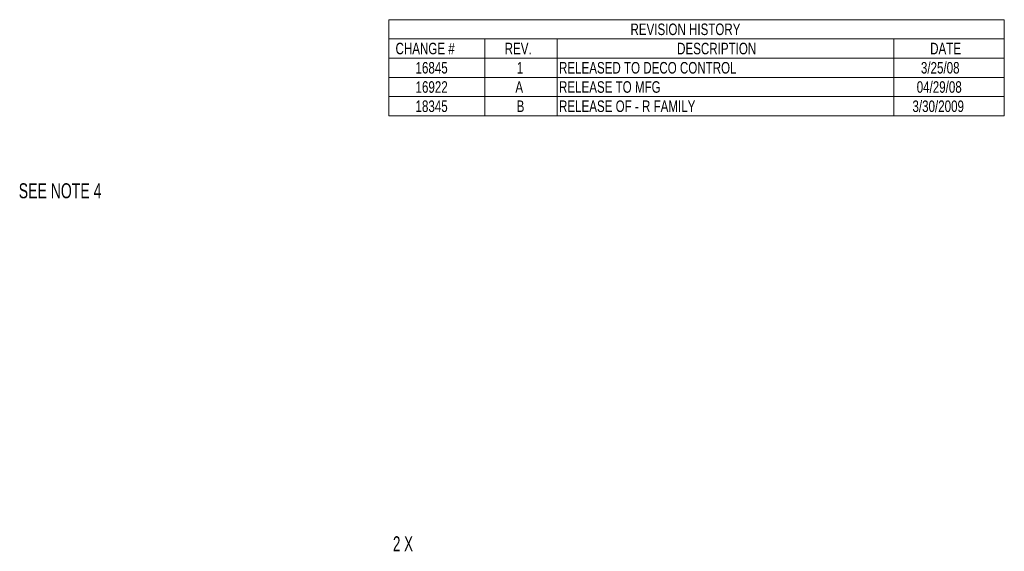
# Model space of a CAD drawing. Header units: inches. Extents: x 0.5 to 33, y 0.5 to 21.5.
# Tile 35 of 35: x 22.8 to 33, y 16 to 21.5. Entities that reach past the tile are written whole.
import ezdxf

# ---------------------------------------------------------------- set-up
doc = ezdxf.new("R2010")
doc.units = ezdxf.units.IN
doc.header["$MEASUREMENT"] = 0
doc.styles.add('SLDTEXTSTYLE1', font='TXT', dxfattribs={"width": 0.75})
doc.styles.add('SLDTEXTSTYLE2', font='TXT', dxfattribs={"width": 0.666667})
doc.styles.add('SLDTEXTSTYLE3', font='TXT', dxfattribs={"width": 0.7})

# ---------------------------------------------------------------- blocks, each defined once
blk = doc.blocks.new('SW_TABLEANNOTATION_0')
at = {"color": 0, "linetype": 'Continuous', "lineweight": 0}
for p, q in [((0, 0), (0, -1)), ((6.4, 0), (0, 0)), ((6.4, -1), (6.4, 0)), ((0, -0.2), (6.4, -0.2)), ((1, -0.2), (1, -0.4)), ((1.75, -0.2), (1.75, -0.4)), ((5.25, -0.2), (5.25, -0.4)), ((0, -0.4), (6.4, -0.4)), ((1, -0.4), (1, -1)), ((1.75, -0.4), (1.75, -1)), ((5.25, -0.4), (5.25, -1)), ((0, -0.6), (6.4, -0.6)), ((0, -0.8), (6.4, -0.8)), ((0, -1), (6.4, -1))]:
    blk.add_line(p, q, dxfattribs=at)
at = {"color": 0, "linetype": 'Continuous', "lineweight": 0, "char_height": 0.12, "attachment_point": 1, "style": 'SLDTEXTSTYLE1'}
for s, insert in [('REVISION HISTORY', (2.513, -0.04)), ('CHANGE #', (0.07, -0.24)), ('REV.', (1.205, -0.24)), ('DESCRIPTION', (2.998, -0.24)), ('DATE', (5.629, -0.24)), ('16845', (0.278, -0.44)), ('1', (1.331, -0.44)), ('RELEASED TO DECO CONTROL', (1.77, -0.44)), ('3/25/08', (5.533, -0.44)), ('16922', (0.278, -0.64)), ('A', (1.316, -0.64)), ('RELEASE TO MFG', (1.77, -0.64)), ('04/29/08', (5.489, -0.64)), ('18345', (0.278, -0.84)), ('B', (1.329, -0.84)), ('RELEASE OF - R FAMILY', (1.77, -0.84)), ('3/30/2009', (5.445, -0.84))]:
    blk.add_mtext(s, dxfattribs=dict(at, insert=insert))

msp = doc.modelspace()

# ---------------------------------------------------------------- block references
at = {"color": 7, "linetype": 'Continuous', "lineweight": 0}
msp.add_blockref('SW_TABLEANNOTATION_0', (26.6, 21.5), dxfattribs=at)

# ---------------------------------------------------------------- texts
at = {"color": 7, "linetype": 'Continuous', "lineweight": 0, "char_height": 0.156, "attachment_point": 1}
for s, insert, style in [('SEE NOTE 4', (22.752, 19.799), 'SLDTEXTSTYLE3'), ('2 X', (26.643, 16.128), 'SLDTEXTSTYLE2')]:
    msp.add_mtext(s, dxfattribs=dict(at, insert=insert, style=style))

doc.saveas('drawing.dxf')
